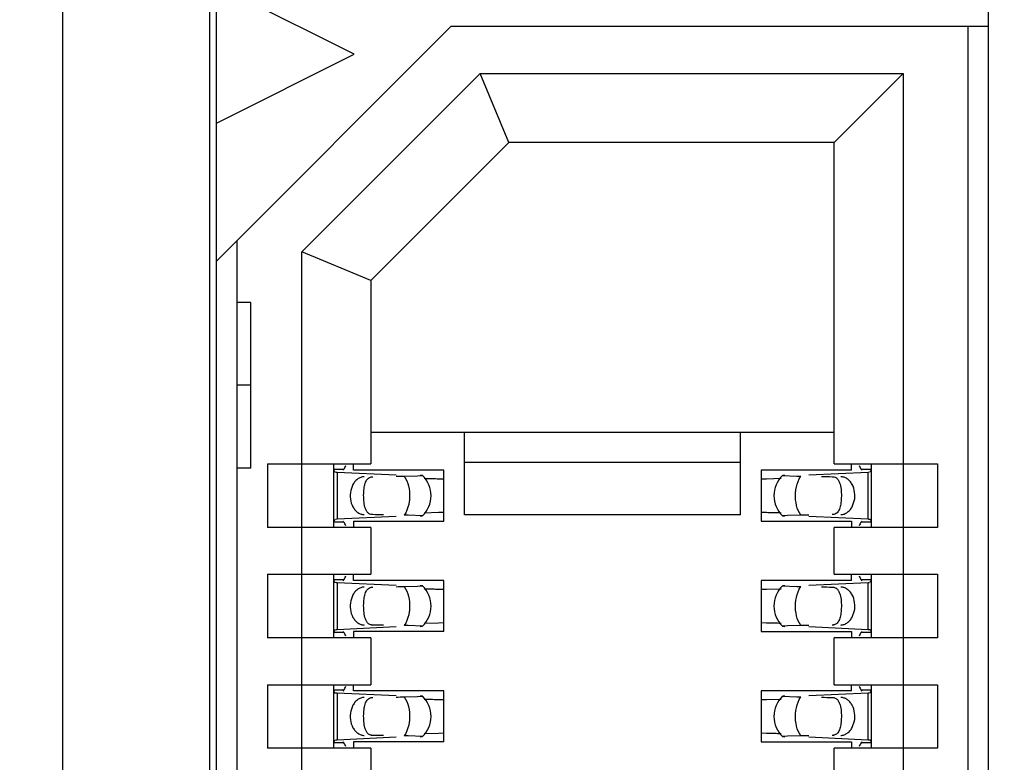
# Model space of a CAD drawing. Header units: inches. Extents: x 0 to 22, y 0 to 17.
# Tile 45 of 61: x 3.899 to 4.18, y 9.892 to 10.104. Entities that reach past the tile are written whole.
import ezdxf

# ---------------------------------------------------------------- set-up
doc = ezdxf.new("R2010")
doc.units = ezdxf.units.IN
doc.header["$LTSCALE"] = 1.21
doc.header["$MEASUREMENT"] = 0
doc.layers.get('0').update_dxf_attribs({"linetype": 'CONTINUOUS'})
doc.layers.add('DIMENSIONS', color=7, linetype='CONTINUOUS')
doc.styles.get("Standard").update_dxf_attribs({"font": 'txt', "width": 0.8})
doc.dimstyles.new('DIMSTYLE_1', dxfattribs={"dimtxt": 0.125, "dimasz": 0.18, "dimexe": 0.18, "dimexo": 0.0625, "dimgap": 0.09, "dimtad": 0, "dimtih": 1, "dimtoh": 1, "dimdec": 3, "dimzin": 4, "dimdsep": 46, "dimtxsty": 'STANDARD', "dimblk": '_FILLED', "dimblk1": '_FILLED', "dimblk2": '_FILLED', "dimcen": 0.09, "dimadec": 0, "dimazin": 0, "dimtp": 0.01, "dimtm": 0.01, "dimtfac": 1, "dimtdec": 3, "dimtofl": 0, "dimtmove": 0, "dimatfit": 3, "dimldrblk": '_FILLED', "dimfxl": 1, "dimtolj": 1, "dimtzin": 4, "dimarcsym": 0})

# ---------------------------------------------------------------- blocks, each defined once
blk = doc.blocks.new('*D14')
at = {"layer": 'DIMENSIONS', "color": 2, "linetype": 'CONTINUOUS'}
blk.add_line((3.9634381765, 7.385423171), (3.445098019, 7.385423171), dxfattribs=at)
at = {"layer": 'DIMENSIONS', "color": 2, "linetype": 'CONTINUOUS', "insert": (3.382598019, 7.447923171), "char_height": 0.125, "width": 1.425, "attachment_point": 3, "line_spacing_factor": 0.9}
blk.add_mtext('-3.706{\\Ftxt.shx;\\W1.000000;\\H0.125000; }[94.13]', dxfattribs=at)
blk = doc.blocks.new('_FILLED')
at = {"color": 0, "linetype": 'BYBLOCK'}
blk.add_solid([(0, 0), (-1, 0.1736111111), (-1, -0.1736111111)], dxfattribs=at)
blk = doc.blocks.new('*D15')
at = {"layer": 'DIMENSIONS', "color": 2, "linetype": 'CONTINUOUS'}
blk.add_line((3.928998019, 6.8692184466), (3.445098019, 6.8692184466), dxfattribs=at)
at = {"layer": 'DIMENSIONS', "color": 2, "linetype": 'CONTINUOUS', "insert": (3.382598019, 6.9317184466), "char_height": 0.125, "width": 1.525, "attachment_point": 3, "line_spacing_factor": 0.9}
blk.add_mtext('-4.222{\\Ftxt.shx;\\W1.000000;\\H0.125000; }[107.24]', dxfattribs=at)
blk = doc.blocks.new('*D16')
at = {"layer": 'DIMENSIONS', "color": 2, "linetype": 'CONTINUOUS'}
blk.add_line((4.337998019, 6.2692184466), (3.445098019, 6.2692184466), dxfattribs=at)
at = {"layer": 'DIMENSIONS', "color": 2, "linetype": 'CONTINUOUS', "insert": (3.382598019, 6.3317184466), "char_height": 0.125, "width": 1.525, "attachment_point": 3, "line_spacing_factor": 0.9}
blk.add_mtext('-4.822{\\Ftxt.shx;\\W1.000000;\\H0.125000; }[122.48]', dxfattribs=at)
blk = doc.blocks.new('*D17')
at = {"layer": 'DIMENSIONS', "color": 2, "linetype": 'CONTINUOUS'}
for p, q in [((3.7807905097, 6.1477749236), (3.6201636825, 5.9958963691)), ((4.326098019, 6.1477749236), (3.7807905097, 6.1477749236)), ((3.6201636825, 5.9958963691), (3.445098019, 5.9958963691))]:
    blk.add_line(p, q, dxfattribs=at)
at = {"layer": 'DIMENSIONS', "color": 2, "linetype": 'CONTINUOUS', "insert": (3.382598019, 6.0583963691), "char_height": 0.125, "width": 1.525, "attachment_point": 3, "line_spacing_factor": 0.9}
blk.add_mtext('-4.943{\\Ftxt.shx;\\W1.000000;\\H0.125000; }[125.56]', dxfattribs=at)

msp = doc.modelspace()

# ---------------------------------------------------------------- linework, layer by layer
at = {"color": 7, "linetype": 'CONTINUOUS'}
for p, q in [((3.911198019, 7.0476003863), (3.911198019, 10.3128365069)), ((3.953198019, 7.0805747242), (3.953198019, 10.2801945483)), ((3.9550720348, 7.385423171), (3.9550720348, 10.2200688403)), ((4.1755444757, 7.385423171), (4.1755444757, 10.2200688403)), ((3.9944421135, 10.0940845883), (3.9550720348, 10.1137696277)), ((3.9550720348, 10.0350294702), (4.0220011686, 10.1019586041)), ((4.1755444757, 10.1019586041), (4.0220011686, 10.1019586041)), ((4.1696389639, 10.1019586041), (4.1696389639, 7.5035334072)), ((3.9550720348, 10.074399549), (3.9944421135, 10.0940845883)), ((3.9794814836, 10.0376714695), (4.0303827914, 10.0885727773)), ((4.0385366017, 10.0688877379), (4.0303827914, 10.0885727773)), ((4.0303827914, 10.0885727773), (4.1511350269, 10.0885727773)), ((4.1511350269, 10.0885727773), (4.1314499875, 10.0688877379)), ((4.1511350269, 10.0885727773), (4.1511350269, 7.516919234)), ((4.0385366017, 10.0688877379), (3.999166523, 10.0295176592)), ((4.1314499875, 10.0688877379), (4.0385366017, 10.0688877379)), ((4.1314499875, 9.9771554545), (4.1314499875, 10.0688877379)), ((3.9609775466, 7.5035334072), (3.9609775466, 10.040934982)), ((3.9794814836, 7.5678205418), (3.9794814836, 10.0376714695)), ((3.999166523, 10.0295176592), (3.9794814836, 10.0376714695)), ((3.999166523, 10.0295176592), (3.999166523, 9.9771554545)), ((3.9649145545, 10.0232184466), (3.9609775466, 10.0232184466)), ((3.9649145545, 9.9759743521), (3.9649145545, 10.0232184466)), ((3.9649145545, 9.9995963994), (3.9609775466, 9.9995963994)), ((3.999166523, 9.9862105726), (4.1314499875, 9.9862105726)), ((4.0259381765, 9.9625885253), (4.0259381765, 9.9862105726)), ((4.104678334, 9.9625885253), (4.104678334, 9.9862105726)), ((4.104678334, 9.9775643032), (4.0259381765, 9.9775643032)), ((3.9649145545, 9.9759743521), (3.9609775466, 9.9759743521)), ((3.9696389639, 9.9771554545), (3.9696389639, 9.9590452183)), ((3.9696389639, 9.9771554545), (3.999166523, 9.9771554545)), ((3.9885366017, 9.9771554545), (3.9885366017, 9.9590452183)), ((3.9885366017, 9.9756620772), (3.9914818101, 9.9756620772)), ((3.9885375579, 9.9757203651), (3.9885366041, 9.9756517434)), ((3.9885366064, 9.9756502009), (3.9887056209, 9.9750154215)), ((3.9887056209, 9.9750154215), (3.9889237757, 9.9748739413)), ((3.9889237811, 9.9748758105), (3.9892816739, 9.9748539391)), ((3.9895034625, 9.9748425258), (4.0063865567, 9.9740584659)), ((3.9914818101, 9.9756620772), (3.991191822, 9.9753349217)), ((3.994205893, 9.9753838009), (3.994205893, 9.9771554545)), ((4.0200326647, 9.9753838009), (3.994205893, 9.9753838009)), ((4.0200326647, 9.9608168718), (4.0200326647, 9.9753838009)), ((4.1105838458, 9.9753838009), (4.1105838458, 9.9608168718)), ((4.1364106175, 9.9753838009), (4.1105838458, 9.9753838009)), ((4.1242299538, 9.974058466), (4.141113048, 9.9748425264)), ((4.1314499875, 9.9771554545), (4.1609775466, 9.9771554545)), ((4.1364106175, 9.9753838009), (4.1364106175, 9.9771554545)), ((4.1391347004, 9.9756620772), (4.1420799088, 9.9756620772)), ((4.1394246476, 9.975334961), (4.1391347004, 9.9756620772)), ((4.1411130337, 9.9748429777), (4.1415281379, 9.9748648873)), ((4.1416927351, 9.9748738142), (4.1420382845, 9.9752774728)), ((4.1420382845, 9.9752774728), (4.1420799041, 9.9756502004)), ((4.1420799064, 9.9756517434), (4.1420789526, 9.975720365)), ((4.1420799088, 9.9590452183), (4.1420799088, 9.9771554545)), ((4.1609775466, 9.9771554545), (4.1609775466, 9.9590452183)), ((3.9993143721, 9.9734721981), (3.9997462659, 9.9735137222)), ((4.0087219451, 9.9736653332), (4.0124699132, 9.9737452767)), ((4.0124699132, 9.9737452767), (4.0138863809, 9.9738374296)), ((4.0138863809, 9.9738374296), (4.0132564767, 9.9738899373)), ((4.0184999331, 9.9729456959), (4.0200164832, 9.9729136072)), ((4.1106000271, 9.9729137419), (4.1121165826, 9.972945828)), ((4.1121165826, 9.972945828), (4.1162747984, 9.9730560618)), ((4.1167300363, 9.9738373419), (4.1207671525, 9.9736840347)), ((4.1173599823, 9.973889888), (4.1167799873, 9.9738508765)), ((3.9938902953, 9.9710062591), (3.9934132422, 9.9696136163)), ((4.1367262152, 9.9651944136), (4.1372032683, 9.9665870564)), ((4.0200164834, 9.9632869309), (4.018499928, 9.9632548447)), ((4.1121165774, 9.9632549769), (4.1106000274, 9.9632870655)), ((3.9914818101, 9.9605385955), (3.9885366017, 9.9605385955)), ((3.9885366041, 9.9605489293), (3.9885375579, 9.9604803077)), ((3.988578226, 9.9609232), (3.9885366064, 9.9605504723)), ((3.9889237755, 9.9613268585), (3.988578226, 9.9609232)), ((3.9895034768, 9.9613576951), (3.9890883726, 9.9613357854)), ((4.0063865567, 9.9621422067), (3.9895034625, 9.9613581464)), ((3.9911918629, 9.9608657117), (3.9914818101, 9.9605385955)), ((3.994205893, 9.9608168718), (3.994205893, 9.9590452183)), ((3.994205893, 9.9608168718), (4.0200326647, 9.9608168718)), ((4.0138864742, 9.9623633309), (4.009849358, 9.962516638)), ((4.0132565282, 9.9623107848), (4.0138365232, 9.9623497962)), ((4.018499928, 9.9632548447), (4.0143417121, 9.963144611)), ((4.104678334, 9.9625885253), (4.0259381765, 9.9625885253)), ((4.1105838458, 9.9608168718), (4.1364106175, 9.9608168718)), ((4.1181465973, 9.962455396), (4.1167301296, 9.9623632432)), ((4.1167301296, 9.9623632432), (4.1173600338, 9.9623107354)), ((4.1218945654, 9.9625353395), (4.1181465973, 9.962455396)), ((4.141113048, 9.9613581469), (4.1242299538, 9.9621422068)), ((4.1313021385, 9.9627284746), (4.1308702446, 9.9626869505)), ((4.1364106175, 9.9608168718), (4.1364106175, 9.9590452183)), ((4.1391347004, 9.9605385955), (4.1394246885, 9.9608657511)), ((4.1420799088, 9.9605385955), (4.1391347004, 9.9605385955)), ((4.1416927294, 9.9613248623), (4.1413348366, 9.9613467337)), ((4.1419108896, 9.9611852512), (4.1416927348, 9.9613267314)), ((4.1420799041, 9.9605504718), (4.1419108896, 9.9611852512)), ((4.1420789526, 9.9604803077), (4.1420799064, 9.9605489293)), ((3.999166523, 9.9590452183), (3.9696389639, 9.9590452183)), ((3.999166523, 9.9590452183), (3.999166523, 9.9456593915)), ((4.1314499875, 9.9456593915), (4.1314499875, 9.9590452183)), ((4.1609775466, 9.9590452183), (4.1314499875, 9.9590452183)), ((3.9696389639, 9.9456593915), (3.9696389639, 9.9275491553)), ((3.9696389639, 9.9456593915), (3.999166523, 9.9456593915)), ((3.9885366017, 9.9456593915), (3.9885366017, 9.9275491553)), ((3.9885366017, 9.9441660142), (3.9914818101, 9.9441660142)), ((3.9885375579, 9.9442243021), (3.9885366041, 9.9441556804)), ((3.9885366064, 9.9441541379), (3.9887056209, 9.9435193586)), ((3.9914818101, 9.9441660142), (3.991191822, 9.9438388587)), ((3.994205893, 9.9438877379), (3.994205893, 9.9456593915)), ((4.0200326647, 9.9438877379), (3.994205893, 9.9438877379)), ((4.0200326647, 9.9293208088), (4.0200326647, 9.9438877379)), ((4.1105838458, 9.9438877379), (4.1105838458, 9.9293208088)), ((4.1364106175, 9.9438877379), (4.1105838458, 9.9438877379)), ((4.1314499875, 9.9456593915), (4.1609775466, 9.9456593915)), ((4.1364106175, 9.9438877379), (4.1364106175, 9.9456593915)), ((4.1391347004, 9.9441660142), (4.1420799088, 9.9441660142)), ((4.1394246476, 9.943838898), (4.1391347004, 9.9441660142)), ((4.1416927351, 9.9433777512), (4.1420382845, 9.9437814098)), ((4.1420382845, 9.9437814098), (4.1420799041, 9.9441541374)), ((4.1420799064, 9.9441556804), (4.1420789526, 9.9442243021)), ((4.1420799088, 9.9275491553), (4.1420799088, 9.9456593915)), ((4.1609775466, 9.9456593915), (4.1609775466, 9.9275491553)), ((3.9887056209, 9.9435193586), (3.9889237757, 9.9433778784)), ((3.9889237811, 9.9433797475), (3.9892816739, 9.9433578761)), ((3.9895034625, 9.9433464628), (4.0063865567, 9.9425624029)), ((3.9993143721, 9.9419761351), (3.9997462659, 9.9420176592)), ((4.0087219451, 9.9421692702), (4.0124699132, 9.9422492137)), ((4.0124699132, 9.9422492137), (4.0138863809, 9.9423413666)), ((4.0138863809, 9.9423413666), (4.0132564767, 9.9423938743)), ((4.0184999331, 9.9414496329), (4.0200164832, 9.9414175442)), ((4.1106000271, 9.9414176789), (4.1121165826, 9.941449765)), ((4.1121165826, 9.941449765), (4.1162747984, 9.9415599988)), ((4.1167300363, 9.9423412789), (4.1207671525, 9.9421879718)), ((4.1173599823, 9.942393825), (4.1167799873, 9.9423548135)), ((4.1242299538, 9.942562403), (4.141113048, 9.9433464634)), ((4.1411130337, 9.9433469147), (4.1415281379, 9.9433688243)), ((3.9938902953, 9.9395101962), (3.9934132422, 9.9381175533)), ((4.1367262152, 9.9336983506), (4.1372032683, 9.9350909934)), ((3.9889237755, 9.9298307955), (3.988578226, 9.929427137)), ((3.9895034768, 9.9298616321), (3.9890883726, 9.9298397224)), ((4.0063865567, 9.9306461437), (3.9895034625, 9.9298620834)), ((4.0138864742, 9.9308672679), (4.009849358, 9.931020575)), ((4.0132565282, 9.9308147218), (4.0138365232, 9.9308537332)), ((4.018499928, 9.9317587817), (4.0143417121, 9.931648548)), ((4.0200164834, 9.9317908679), (4.018499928, 9.9317587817)), ((4.1121165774, 9.9317589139), (4.1106000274, 9.9317910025)), ((4.1181465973, 9.930959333), (4.1167301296, 9.9308671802)), ((4.1167301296, 9.9308671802), (4.1173600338, 9.9308146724)), ((4.1218945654, 9.9310392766), (4.1181465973, 9.930959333)), ((4.141113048, 9.9298620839), (4.1242299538, 9.9306461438)), ((4.1313021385, 9.9312324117), (4.1308702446, 9.9311908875)), ((4.1416927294, 9.9298287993), (4.1413348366, 9.9298506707)), ((4.1419108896, 9.9296891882), (4.1416927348, 9.9298306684)), ((4.1420799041, 9.9290544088), (4.1419108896, 9.9296891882)), ((3.999166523, 9.9275491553), (3.9696389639, 9.9275491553)), ((3.9914818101, 9.9290425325), (3.9885366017, 9.9290425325)), ((3.9885366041, 9.9290528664), (3.9885375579, 9.9289842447)), ((3.988578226, 9.929427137), (3.9885366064, 9.9290544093)), ((3.9911918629, 9.9293696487), (3.9914818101, 9.9290425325)), ((3.994205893, 9.9293208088), (3.994205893, 9.9275491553)), ((4.0200326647, 9.9293208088), (3.994205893, 9.9293208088)), ((3.999166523, 9.9275491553), (3.999166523, 9.9141633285)), ((4.1105838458, 9.9293208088), (4.1364106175, 9.9293208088)), ((4.1314499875, 9.9141633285), (4.1314499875, 9.9275491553)), ((4.1609775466, 9.9275491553), (4.1314499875, 9.9275491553)), ((4.1364106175, 9.9293208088), (4.1364106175, 9.9275491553)), ((4.1391347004, 9.9290425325), (4.1394246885, 9.9293696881)), ((4.1420799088, 9.9290425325), (4.1391347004, 9.9290425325)), ((4.1420789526, 9.9289842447), (4.1420799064, 9.9290528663)), ((3.9696389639, 9.9141633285), (3.9696389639, 9.8960530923)), ((3.9696389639, 9.9141633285), (3.999166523, 9.9141633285)), ((3.9885366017, 9.9141633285), (3.9885366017, 9.8960530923)), ((3.9885375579, 9.9127282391), (3.9885366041, 9.9126596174)), ((3.994205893, 9.9123916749), (3.994205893, 9.9141633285)), ((4.1314499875, 9.9141633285), (4.1609775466, 9.9141633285)), ((4.1364106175, 9.9123916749), (4.1364106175, 9.9141633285)), ((4.1420799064, 9.9126596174), (4.1420789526, 9.9127282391)), ((4.1420799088, 9.8960530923), (4.1420799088, 9.9141633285)), ((4.1609775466, 9.9141633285), (4.1609775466, 9.8960530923)), ((3.9885366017, 9.9126699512), (3.9914818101, 9.9126699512)), ((3.9885366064, 9.9126580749), (3.9887056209, 9.9120232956)), ((3.9887056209, 9.9120232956), (3.9889237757, 9.9118818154)), ((3.9889237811, 9.9118836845), (3.9892816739, 9.9118618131)), ((3.9895034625, 9.9118503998), (4.0063865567, 9.9110663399)), ((3.9914818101, 9.9126699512), (3.991191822, 9.9123427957)), ((4.0200326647, 9.9123916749), (3.994205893, 9.9123916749)), ((3.9993143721, 9.9104800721), (3.9997462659, 9.9105215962)), ((4.0087219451, 9.9106732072), (4.0124699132, 9.9107531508)), ((4.0124699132, 9.9107531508), (4.0138863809, 9.9108453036)), ((4.0138863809, 9.9108453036), (4.0132564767, 9.9108978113)), ((4.0184999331, 9.9099535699), (4.0200164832, 9.9099214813)), ((4.0200326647, 9.8978247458), (4.0200326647, 9.9123916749)), ((4.1105838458, 9.9123916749), (4.1105838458, 9.8978247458)), ((4.1364106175, 9.9123916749), (4.1105838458, 9.9123916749)), ((4.1106000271, 9.9099216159), (4.1121165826, 9.909953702)), ((4.1121165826, 9.909953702), (4.1162747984, 9.9100639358)), ((4.1167300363, 9.9108452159), (4.1207671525, 9.9106919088)), ((4.1173599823, 9.910897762), (4.1167799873, 9.9108587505)), ((4.1242299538, 9.91106634), (4.141113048, 9.9118504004)), ((4.1391347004, 9.9126699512), (4.1420799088, 9.9126699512)), ((4.1394246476, 9.912342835), (4.1391347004, 9.9126699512)), ((4.1411130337, 9.9118508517), (4.1415281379, 9.9118727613)), ((4.1416927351, 9.9118816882), (4.1420382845, 9.9122853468)), ((4.1420382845, 9.9122853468), (4.1420799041, 9.9126580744)), ((3.9938902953, 9.9080141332), (3.9934132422, 9.9066214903)), ((4.1367262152, 9.9022022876), (4.1372032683, 9.9035949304)), ((4.0063865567, 9.8991500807), (3.9895034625, 9.8983660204)), ((4.0138864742, 9.8993712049), (4.009849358, 9.899524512)), ((4.0132565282, 9.8993186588), (4.0138365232, 9.8993576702)), ((4.018499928, 9.9002627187), (4.0143417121, 9.900152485)), ((4.0200164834, 9.9002948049), (4.018499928, 9.9002627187)), ((4.1121165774, 9.9002628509), (4.1106000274, 9.9002949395)), ((4.1181465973, 9.89946327), (4.1167301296, 9.8993711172)), ((4.1167301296, 9.8993711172), (4.1173600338, 9.8993186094)), ((4.1218945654, 9.8995432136), (4.1181465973, 9.89946327)), ((4.141113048, 9.8983660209), (4.1242299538, 9.8991500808)), ((4.1313021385, 9.8997363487), (4.1308702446, 9.8996948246)), ((3.999166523, 9.8960530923), (3.9696389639, 9.8960530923)), ((3.9914818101, 9.8975464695), (3.9885366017, 9.8975464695)), ((3.9885366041, 9.8975568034), (3.9885375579, 9.8974881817)), ((3.988578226, 9.897931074), (3.9885366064, 9.8975583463)), ((3.9889237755, 9.8983347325), (3.988578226, 9.897931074)), ((3.9895034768, 9.8983655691), (3.9890883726, 9.8983436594)), ((3.9911918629, 9.8978735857), (3.9914818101, 9.8975464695)), ((3.994205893, 9.8978247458), (3.994205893, 9.8960530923)), ((4.0200326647, 9.8978247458), (3.994205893, 9.8978247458)), ((3.999166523, 9.8960530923), (3.999166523, 9.8826672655)), ((4.1105838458, 9.8978247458), (4.1364106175, 9.8978247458)), ((4.1314499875, 9.8826672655), (4.1314499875, 9.8960530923)), ((4.1609775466, 9.8960530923), (4.1314499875, 9.8960530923)), ((4.1364106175, 9.8978247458), (4.1364106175, 9.8960530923)), ((4.1391347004, 9.8975464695), (4.1394246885, 9.8978736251)), ((4.1420799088, 9.8975464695), (4.1391347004, 9.8975464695)), ((4.1416927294, 9.8983327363), (4.1413348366, 9.8983546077)), ((4.1419108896, 9.8981931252), (4.1416927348, 9.8983346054)), ((4.1420799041, 9.8975583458), (4.1419108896, 9.8981931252)), ((4.1420789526, 9.8974881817), (4.1420799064, 9.8975568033))]:
    msp.add_line(p, q, dxfattribs=at)
at = {"color": 9, "linetype": 'CONTINUOUS'}
for p, q in [((3.9895034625, 9.9748425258), (3.9895034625, 9.9613581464)), ((4.141113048, 9.9613581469), (4.141113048, 9.9748425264)), ((3.999166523, 9.9735137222), (3.9997462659, 9.9735137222)), ((4.1214830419, 9.9729537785), (4.1218945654, 9.9736653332)), ((4.1308702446, 9.9735137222), (4.1314499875, 9.9735137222)), ((3.9997462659, 9.9626869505), (3.999166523, 9.9626869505)), ((4.0091334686, 9.9632468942), (4.0087219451, 9.9625353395)), ((4.1314499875, 9.9626869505), (4.1308702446, 9.9626869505)), ((3.9895034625, 9.9433464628), (3.9895034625, 9.9298620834)), ((3.999166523, 9.9420176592), (3.9997462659, 9.9420176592)), ((4.1214830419, 9.9414577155), (4.1218945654, 9.9421692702)), ((4.1308702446, 9.9420176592), (4.1314499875, 9.9420176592)), ((4.141113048, 9.9298620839), (4.141113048, 9.9433464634)), ((3.9997462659, 9.9311908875), (3.999166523, 9.9311908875)), ((4.0091334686, 9.9317508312), (4.0087219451, 9.9310392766)), ((4.1314499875, 9.9311908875), (4.1308702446, 9.9311908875)), ((3.9895034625, 9.9118503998), (3.9895034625, 9.8983660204)), ((3.999166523, 9.9105215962), (3.9997462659, 9.9105215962)), ((4.1214830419, 9.9099616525), (4.1218945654, 9.9106732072)), ((4.1308702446, 9.9105215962), (4.1314499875, 9.9105215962)), ((4.141113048, 9.8983660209), (4.141113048, 9.9118504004)), ((3.9997462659, 9.8996948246), (3.999166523, 9.8996948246)), ((4.0091334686, 9.9002547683), (4.0087219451, 9.8995432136)), ((4.1314499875, 9.8996948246), (4.1308702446, 9.8996948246))]:
    msp.add_line(p, q, dxfattribs=at)
at = {"color": 7, "linetype": 'CONTINUOUS'}
for centre, radius, start, end in [((3.9910816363, 10.0090264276), 0.0342198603, 266.9848544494, 267.3566322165), ((4.008493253, 9.9681003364), 0.0078740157, 313.2313990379, 46.7695386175), ((4.0229598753, 10.2342389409), 0.2613250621, 268.110127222, 268.3298669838), ((4.0252635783, 10.3145819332), 0.3417010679, 268.3363875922, 268.5821634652), ((4.0310384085, 10.5418839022), 0.5690763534, 268.5671778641, 268.7374983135), ((4.1221232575, 9.9681003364), 0.0078740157, 133.2313990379, 226.7695386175), ((4.1284767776, 10.4044624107), 0.4308473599, 268.9746889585, 269.1246374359), ((4.0021397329, 9.531738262), 0.4308473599, 88.9746889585, 89.1246374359), ((4.099578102, 9.3943167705), 0.5690763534, 88.5671778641, 88.7374983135), ((4.1053529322, 9.621618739), 0.3417010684, 88.3363875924, 88.582163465), ((4.1076566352, 9.7019617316), 0.2613250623, 88.110127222, 88.3298669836), ((4.1395348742, 9.9271742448), 0.0342198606, 86.9848544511, 87.3566322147), ((3.9910816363, 9.9775303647), 0.0342198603, 266.9848544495, 267.3566322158), ((4.008493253, 9.9366042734), 0.0078740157, 313.2313990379, 46.7695386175), ((4.0229598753, 10.2027428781), 0.2613250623, 268.110127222, 268.3298669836), ((4.0252635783, 10.283085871), 0.3417010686, 268.3363875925, 268.5821634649), ((4.0310384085, 10.5103878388), 0.569076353, 268.5671778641, 268.7374983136), ((4.1221232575, 9.9366042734), 0.0078740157, 133.2313990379, 226.7695386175), ((4.1284767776, 10.3729663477), 0.4308473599, 268.9746889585, 269.1246374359), ((4.0021397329, 9.500242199), 0.4308473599, 88.9746889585, 89.1246374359), ((4.099578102, 9.3628207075), 0.5690763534, 88.5671778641, 88.7374983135), ((4.1053529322, 9.590122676), 0.3417010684, 88.3363875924, 88.582163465), ((4.1076566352, 9.6704656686), 0.2613250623, 88.110127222, 88.3298669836), ((4.1395348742, 9.8956781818), 0.0342198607, 86.9848544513, 87.356632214), ((3.9910816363, 9.946034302), 0.0342198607, 266.9848544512, 267.356632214), ((4.008493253, 9.9051082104), 0.0078740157, 313.2313990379, 46.7695386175), ((4.0229598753, 10.1712468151), 0.2613250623, 268.110127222, 268.3298669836), ((4.0252635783, 10.251589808), 0.3417010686, 268.3363875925, 268.5821634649), ((4.0310384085, 10.4788917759), 0.569076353, 268.5671778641, 268.7374983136), ((4.1221232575, 9.9051082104), 0.0078740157, 133.2313990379, 226.7695386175), ((4.1284767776, 10.3414702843), 0.4308473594, 268.9746889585, 269.1246374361), ((4.0021397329, 9.468746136), 0.4308473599, 88.9746889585, 89.1246374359), ((4.099578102, 9.3313246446), 0.5690763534, 88.5671778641, 88.7374983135), ((4.1053529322, 9.558626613), 0.3417010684, 88.3363875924, 88.582163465), ((4.1076566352, 9.6389696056), 0.2613250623, 88.110127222, 88.3298669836), ((4.1395348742, 9.8641821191), 0.0342198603, 86.9848544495, 87.3566322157)]:
    msp.add_arc(centre, radius, start, end, dxfattribs=at)
for centre, major_axis, ratio, start_param, end_param in [((3.9903439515, 9.9866832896), (-0, 0.0118110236), 0.2679491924, -2.7738167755, -2.5765937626), ((4.140272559, 9.9866832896), (-0, 0.0118110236), 0.2679491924, -3.706593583, -3.5093685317), ((3.6720865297, 9.9681003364), (0.4711895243, 0.0078735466), 0.0001824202, -0.7820906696, -0.7749796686), ((4.4585299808, 9.9681003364), (0.4711895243, -0.0078735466), 0.0001824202, -2.3486536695, -2.3397535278), ((3.9903439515, 9.9495173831), (-0, 0.0118110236), 0.2679491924, -0.5650009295, -0.3677758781), ((3.6720865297, 9.9681003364), (0.4711895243, -0.0078735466), 0.0001824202, 0.7929389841, 0.8018391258), ((4.4585299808, 9.9681003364), (0.4711895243, 0.0078735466), 0.0001824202, 2.359501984, 2.366612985), ((4.140272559, 9.9495173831), (-0, 0.0118110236), 0.2679491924, 0.3677758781, 0.564998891), ((3.9903439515, 9.9551872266), (-0, 0.0118110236), 0.2679491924, -2.7738167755, -2.5765937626), ((4.140272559, 9.9551872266), (0, 0.0118110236), 0.2679491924, -3.706593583, -3.5093685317), ((3.6720865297, 9.9366042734), (0.4711895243, 0.0078735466), 0.0001824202, -0.7820906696, -0.7749796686), ((4.4585299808, 9.9366042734), (0.4711895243, -0.0078735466), 0.0001824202, -2.3486536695, -2.3397535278), ((3.6720865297, 9.9366042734), (0.4711895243, -0.0078735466), 0.0001824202, 0.7929389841, 0.8018391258), ((4.4585299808, 9.9366042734), (0.4711895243, 0.0078735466), 0.0001824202, 2.359501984, 2.366612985), ((3.9903439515, 9.9180213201), (0, 0.0118110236), 0.2679491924, -0.5650009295, -0.3677758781), ((4.140272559, 9.9180213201), (0, 0.0118110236), 0.2679491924, 0.3677758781, 0.564998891), ((3.9903439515, 9.9236911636), (-0, 0.0118110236), 0.2679491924, -2.7738167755, -2.5765937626), ((4.140272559, 9.9236911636), (0, 0.0118110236), 0.2679491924, -3.706593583, -3.5093685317), ((3.6720865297, 9.9051082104), (0.4711895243, 0.0078735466), 0.0001824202, -0.7820906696, -0.7749796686), ((4.4585299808, 9.9051082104), (0.4711895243, -0.0078735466), 0.0001824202, -2.3486536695, -2.3397535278), ((3.6720865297, 9.9051082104), (0.4711895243, -0.0078735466), 0.0001824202, 0.7929389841, 0.8018391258), ((4.4585299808, 9.9051082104), (0.4711895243, 0.0078735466), 0.0001824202, 2.359501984, 2.366612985), ((3.9903439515, 9.8865252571), (0, 0.0118110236), 0.2679491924, -0.5650009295, -0.3677758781), ((4.140272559, 9.8865252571), (0, 0.0118110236), 0.2679491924, 0.3677758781, 0.564998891)]:
    msp.add_ellipse(centre, major_axis=major_axis, ratio=ratio, start_param=start_param, end_param=end_param, dxfattribs=at)
for points, knots in [([(3.9972962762, 9.9735137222), (3.9969562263, 9.9735080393), (3.9962584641, 9.9733786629), (3.9953024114, 9.9728559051), (3.9944816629, 9.9720469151), (3.9940663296, 9.9713717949), (3.9938902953, 9.9710062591)], [0, 0, 0, 0, 0.229791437, 0.4696702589, 0.7258733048, 1, 1, 1, 1]), ([(3.9971210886, 9.9687592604), (3.9971433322, 9.9693453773), (3.9972376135, 9.9704207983), (3.9975291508, 9.9716857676), (3.9979133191, 9.9724952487), (3.9982720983, 9.9729668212), (3.9987438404, 9.9733150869), (3.9991179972, 9.9734360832), (3.9993143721, 9.9734721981)], [0, 0, 0, 0, 0.3145836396, 0.5783093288, 0.6903244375, 0.7929302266, 0.8929102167, 1, 1, 1, 1]), ([(4.1308702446, 9.9735137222), (4.1311634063, 9.9735087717), (4.1315965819, 9.9734366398), (4.1320848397, 9.9731669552), (4.1324885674, 9.972814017), (4.1328773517, 9.9722002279), (4.1330664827, 9.9716438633), (4.1331482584, 9.9713417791)], [0, 0, 0, 0, 0.2575080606, 0.3729976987, 0.4863784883, 0.7251431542, 1, 1, 1, 1]), ([(4.1372032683, 9.9665870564), (4.1373803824, 9.9673907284), (4.1374462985, 9.9690439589), (4.1368386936, 9.9709895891), (4.1359654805, 9.9722399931), (4.1351776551, 9.9729452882), (4.1342813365, 9.9733969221), (4.1336358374, 9.9735084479), (4.1333202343, 9.9735137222)], [0, 0, 0, 0, 0.2761150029, 0.5429829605, 0.6674054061, 0.7841211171, 0.8940953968, 1, 1, 1, 1]), ([(3.9934132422, 9.9696136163), (3.9932361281, 9.9688099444), (3.993170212, 9.9671567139), (3.9937778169, 9.9652110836), (3.99465103, 9.9639606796), (3.9954388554, 9.9632553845), (3.996335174, 9.9628037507), (3.9969806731, 9.9626922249), (3.9972962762, 9.9626869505)], [0, 0, 0, 0, 0.2761150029, 0.5429829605, 0.6674054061, 0.7841211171, 0.8940953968, 1, 1, 1, 1]), ([(4.1331482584, 9.9713417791), (4.1333084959, 9.9707498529), (4.1334948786, 9.9694465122), (4.1335217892, 9.9681361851), (4.1334954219, 9.9674414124)], [0, 0, 0, 0, 0.468650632, 1, 1, 1, 1]), ([(3.9974682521, 9.9648588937), (3.9973080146, 9.9654508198), (3.9971216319, 9.9667541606), (3.9970947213, 9.9680644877), (3.9971210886, 9.9687592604)], [0, 0, 0, 0, 0.468650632, 1, 1, 1, 1]), ([(4.1334954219, 9.9674414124), (4.1334731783, 9.9668552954), (4.133378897, 9.9657798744), (4.1330873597, 9.9645149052), (4.1327031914, 9.963705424), (4.1323444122, 9.9632338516), (4.1318726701, 9.9628855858), (4.1314985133, 9.9627645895), (4.1313021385, 9.9627284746)], [0, 0, 0, 0, 0.3145836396, 0.5783093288, 0.6903244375, 0.7929302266, 0.8929102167, 1, 1, 1, 1]), ([(3.9997462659, 9.9626869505), (3.9994531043, 9.962691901), (3.9990199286, 9.9627640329), (3.9985316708, 9.9630337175), (3.9981279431, 9.9633866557), (3.9977391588, 9.9640004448), (3.9975500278, 9.9645568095), (3.9974682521, 9.9648588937)], [0, 0, 0, 0, 0.2575080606, 0.3729976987, 0.4863784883, 0.7251431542, 1, 1, 1, 1]), ([(4.1333202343, 9.9626869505), (4.1336602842, 9.9626926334), (4.1343580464, 9.9628220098), (4.1353140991, 9.9633447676), (4.1361348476, 9.9641537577), (4.1365501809, 9.9648288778), (4.1367262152, 9.9651944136)], [0, 0, 0, 0, 0.229791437, 0.4696702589, 0.7258733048, 1, 1, 1, 1]), ([(3.9972962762, 9.9420176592), (3.9969562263, 9.9420119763), (3.9962584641, 9.9418825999), (3.9953024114, 9.9413598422), (3.9944816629, 9.9405508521), (3.9940663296, 9.9398757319), (3.9938902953, 9.9395101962)], [0, 0, 0, 0, 0.229791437, 0.4696702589, 0.7258733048, 1, 1, 1, 1]), ([(3.9971210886, 9.9372631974), (3.9971433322, 9.9378493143), (3.9972376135, 9.9389247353), (3.9975291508, 9.9401897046), (3.9979133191, 9.9409991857), (3.9982720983, 9.9414707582), (3.9987438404, 9.941819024), (3.9991179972, 9.9419400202), (3.9993143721, 9.9419761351)], [0, 0, 0, 0, 0.3145836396, 0.5783093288, 0.6903244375, 0.7929302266, 0.8929102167, 1, 1, 1, 1]), ([(4.1308702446, 9.9420176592), (4.1311634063, 9.9420127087), (4.1315965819, 9.9419405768), (4.1320848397, 9.9416708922), (4.1324885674, 9.941317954), (4.1328773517, 9.9407041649), (4.1330664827, 9.9401478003), (4.1331482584, 9.9398457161)], [0, 0, 0, 0, 0.2575080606, 0.3729976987, 0.4863784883, 0.7251431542, 1, 1, 1, 1]), ([(4.1372032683, 9.9350909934), (4.1373803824, 9.9358946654), (4.1374462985, 9.9375478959), (4.1368386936, 9.9394935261), (4.1359654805, 9.9407439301), (4.1351776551, 9.9414492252), (4.1342813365, 9.9419008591), (4.1336358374, 9.9420123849), (4.1333202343, 9.9420176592)], [0, 0, 0, 0, 0.2761150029, 0.5429829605, 0.6674054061, 0.7841211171, 0.8940953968, 1, 1, 1, 1]), ([(3.9934132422, 9.9381175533), (3.9932361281, 9.9373138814), (3.993170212, 9.9356606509), (3.9937778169, 9.9337150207), (3.99465103, 9.9324646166), (3.9954388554, 9.9317593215), (3.996335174, 9.9313076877), (3.9969806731, 9.9311961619), (3.9972962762, 9.9311908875)], [0, 0, 0, 0, 0.2761150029, 0.5429829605, 0.6674054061, 0.7841211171, 0.8940953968, 1, 1, 1, 1]), ([(4.1331482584, 9.9398457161), (4.1333084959, 9.9392537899), (4.1334948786, 9.9379504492), (4.1335217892, 9.9366401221), (4.1334954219, 9.9359453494)], [0, 0, 0, 0, 0.468650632, 1, 1, 1, 1]), ([(3.9974682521, 9.9333628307), (3.9973080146, 9.9339547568), (3.9971216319, 9.9352580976), (3.9970947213, 9.9365684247), (3.9971210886, 9.9372631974)], [0, 0, 0, 0, 0.468650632, 1, 1, 1, 1]), ([(4.1334954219, 9.9359453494), (4.1334731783, 9.9353592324), (4.133378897, 9.9342838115), (4.1330873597, 9.9330188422), (4.1327031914, 9.932209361), (4.1323444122, 9.9317377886), (4.1318726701, 9.9313895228), (4.1314985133, 9.9312685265), (4.1313021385, 9.9312324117)], [0, 0, 0, 0, 0.3145836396, 0.5783093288, 0.6903244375, 0.7929302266, 0.8929102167, 1, 1, 1, 1]), ([(3.9997462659, 9.9311908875), (3.9994531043, 9.931195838), (3.9990199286, 9.9312679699), (3.9985316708, 9.9315376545), (3.9981279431, 9.9318905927), (3.9977391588, 9.9325043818), (3.9975500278, 9.9330607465), (3.9974682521, 9.9333628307)], [0, 0, 0, 0, 0.2575080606, 0.3729976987, 0.4863784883, 0.7251431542, 1, 1, 1, 1]), ([(4.1333202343, 9.9311908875), (4.1336602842, 9.9311965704), (4.1343580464, 9.9313259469), (4.1353140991, 9.9318487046), (4.1361348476, 9.9326576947), (4.1365501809, 9.9333328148), (4.1367262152, 9.9336983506)], [0, 0, 0, 0, 0.229791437, 0.4696702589, 0.7258733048, 1, 1, 1, 1]), ([(3.9972962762, 9.9105215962), (3.9969562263, 9.9105159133), (3.9962584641, 9.9103865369), (3.9953024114, 9.9098637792), (3.9944816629, 9.9090547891), (3.9940663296, 9.9083796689), (3.9938902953, 9.9080141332)], [0, 0, 0, 0, 0.229791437, 0.4696702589, 0.7258733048, 1, 1, 1, 1]), ([(3.9971210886, 9.9057671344), (3.9971433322, 9.9063532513), (3.9972376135, 9.9074286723), (3.9975291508, 9.9086936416), (3.9979133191, 9.9095031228), (3.9982720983, 9.9099746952), (3.9987438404, 9.910322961), (3.9991179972, 9.9104439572), (3.9993143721, 9.9104800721)], [0, 0, 0, 0, 0.3145836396, 0.5783093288, 0.6903244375, 0.7929302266, 0.8929102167, 1, 1, 1, 1]), ([(4.1308702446, 9.9105215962), (4.1311634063, 9.9105166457), (4.1315965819, 9.9104445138), (4.1320848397, 9.9101748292), (4.1324885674, 9.909821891), (4.1328773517, 9.9092081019), (4.1330664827, 9.9086517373), (4.1331482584, 9.9083496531)], [0, 0, 0, 0, 0.2575080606, 0.3729976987, 0.4863784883, 0.7251431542, 1, 1, 1, 1]), ([(4.1372032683, 9.9035949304), (4.1373803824, 9.9043986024), (4.1374462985, 9.9060518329), (4.1368386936, 9.9079974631), (4.1359654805, 9.9092478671), (4.1351776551, 9.9099531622), (4.1342813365, 9.9104047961), (4.1336358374, 9.9105163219), (4.1333202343, 9.9105215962)], [0, 0, 0, 0, 0.2761150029, 0.5429829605, 0.6674054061, 0.7841211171, 0.8940953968, 1, 1, 1, 1]), ([(4.1331482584, 9.9083496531), (4.1333084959, 9.9077577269), (4.1334948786, 9.9064543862), (4.1335217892, 9.9051440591), (4.1334954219, 9.9044492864)], [0, 0, 0, 0, 0.468650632, 1, 1, 1, 1]), ([(3.9934132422, 9.9066214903), (3.9932361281, 9.9058178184), (3.993170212, 9.9041645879), (3.9937778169, 9.9022189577), (3.99465103, 9.9009685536), (3.9954388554, 9.9002632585), (3.996335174, 9.8998116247), (3.9969806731, 9.8997000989), (3.9972962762, 9.8996948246)], [0, 0, 0, 0, 0.2761150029, 0.5429829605, 0.6674054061, 0.7841211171, 0.8940953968, 1, 1, 1, 1]), ([(3.9974682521, 9.9018667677), (3.9973080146, 9.9024586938), (3.9971216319, 9.9037620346), (3.9970947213, 9.9050723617), (3.9971210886, 9.9057671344)], [0, 0, 0, 0, 0.468650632, 1, 1, 1, 1]), ([(4.1334954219, 9.9044492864), (4.1334731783, 9.9038631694), (4.133378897, 9.9027877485), (4.1330873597, 9.9015227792), (4.1327031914, 9.900713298), (4.1323444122, 9.9002417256), (4.1318726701, 9.8998934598), (4.1314985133, 9.8997724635), (4.1313021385, 9.8997363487)], [0, 0, 0, 0, 0.3145836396, 0.5783093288, 0.6903244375, 0.7929302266, 0.8929102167, 1, 1, 1, 1]), ([(3.9997462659, 9.8996948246), (3.9994531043, 9.899699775), (3.9990199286, 9.8997719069), (3.9985316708, 9.9000415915), (3.9981279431, 9.9003945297), (3.9977391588, 9.9010083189), (3.9975500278, 9.9015646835), (3.9974682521, 9.9018667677)], [0, 0, 0, 0, 0.2575080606, 0.3729976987, 0.4863784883, 0.7251431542, 1, 1, 1, 1]), ([(4.1333202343, 9.8996948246), (4.1336602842, 9.8997005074), (4.1343580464, 9.8998298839), (4.1353140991, 9.9003526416), (4.1361348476, 9.9011616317), (4.1365501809, 9.9018367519), (4.1367262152, 9.9022022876)], [0, 0, 0, 0, 0.229791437, 0.4696702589, 0.7258733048, 1, 1, 1, 1])]:
    msp.add_open_spline(points, degree=3, knots=knots, dxfattribs=at)
at = {"color": 9, "linetype": 'CONTINUOUS'}
for points, knots in [([(4.0087219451, 9.9736653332), (4.0092706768, 9.9728247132), (4.010063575, 9.9708340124), (4.0102608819, 9.9687182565), (4.0102177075, 9.9676252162)], [0, 0, 0, 0, 0.4785423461, 1, 1, 1, 1]), ([(4.120398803, 9.9685754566), (4.1204143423, 9.9689688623), (4.1205477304, 9.9704722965), (4.1209747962, 9.9719601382), (4.1214830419, 9.9729537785)], [0, 0, 0, 0, 0.260772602, 1, 1, 1, 1]), ([(4.0102177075, 9.9676252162), (4.0102021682, 9.9672318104), (4.0100687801, 9.9657283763), (4.0096417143, 9.9642405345), (4.0091334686, 9.9632468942)], [0, 0, 0, 0, 0.260772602, 1, 1, 1, 1]), ([(4.1218945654, 9.9625353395), (4.1213458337, 9.9633759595), (4.1205529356, 9.9653666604), (4.1203556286, 9.9674824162), (4.120398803, 9.9685754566)], [0, 0, 0, 0, 0.4785423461, 1, 1, 1, 1]), ([(4.0087219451, 9.9421692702), (4.0092706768, 9.9413286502), (4.010063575, 9.9393379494), (4.0102608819, 9.9372221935), (4.0102177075, 9.9361291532)], [0, 0, 0, 0, 0.4785423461, 1, 1, 1, 1]), ([(4.120398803, 9.9370793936), (4.1204143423, 9.9374727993), (4.1205477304, 9.9389762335), (4.1209747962, 9.9404640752), (4.1214830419, 9.9414577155)], [0, 0, 0, 0, 0.260772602, 1, 1, 1, 1]), ([(4.0102177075, 9.9361291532), (4.0102021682, 9.9357357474), (4.0100687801, 9.9342323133), (4.0096417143, 9.9327444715), (4.0091334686, 9.9317508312)], [0, 0, 0, 0, 0.260772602, 1, 1, 1, 1]), ([(4.1218945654, 9.9310392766), (4.1213458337, 9.9318798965), (4.1205529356, 9.9338705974), (4.1203556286, 9.9359863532), (4.120398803, 9.9370793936)], [0, 0, 0, 0, 0.4785423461, 1, 1, 1, 1]), ([(4.0087219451, 9.9106732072), (4.0092706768, 9.9098325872), (4.010063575, 9.9078418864), (4.0102608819, 9.9057261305), (4.0102177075, 9.9046330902)], [0, 0, 0, 0, 0.4785423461, 1, 1, 1, 1]), ([(4.120398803, 9.9055833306), (4.1204143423, 9.9059767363), (4.1205477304, 9.9074801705), (4.1209747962, 9.9089680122), (4.1214830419, 9.9099616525)], [0, 0, 0, 0, 0.260772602, 1, 1, 1, 1]), ([(4.0102177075, 9.9046330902), (4.0102021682, 9.9042396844), (4.0100687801, 9.9027362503), (4.0096417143, 9.9012484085), (4.0091334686, 9.9002547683)], [0, 0, 0, 0, 0.260772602, 1, 1, 1, 1]), ([(4.1218945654, 9.8995432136), (4.1213458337, 9.9003838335), (4.1205529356, 9.9023745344), (4.1203556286, 9.9044902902), (4.120398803, 9.9055833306)], [0, 0, 0, 0, 0.4785423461, 1, 1, 1, 1])]:
    msp.add_open_spline(points, degree=3, knots=knots, dxfattribs=at)

# ---------------------------------------------------------------- dimensions: what is measured, and where the dimension line sits
at = {"layer": 'DIMENSIONS', "color": 2, "linetype": 'CONTINUOUS'}
for feature_location, offset, origin, picture, middle in [((3.928998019, 6.8692184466), (-0.4838999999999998, 0), (3.991498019, 11.0912184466), '*D15', (2.370098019, 6.8692184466)), ((4.337998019, 6.2692184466), (-0.8928999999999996, 0), (4.400498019, 11.0912184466), '*D16', (2.370098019, 6.2692184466)), ((4.326098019, 6.1477749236), (-0.8809999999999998, -0.15187855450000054), (4.388598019, 11.0912184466), '*D17', (2.370098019, 5.9958963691)), ((3.9634381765, 7.385423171), (-0.5183401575, 0), (4.0259381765, 11.0912184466), '*D14', (2.420098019, 7.385423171))]:
    dim = msp.add_ordinate_dim(feature_location=feature_location, offset=offset, dtype=0, origin=origin, text='-<>', dimstyle='DIMSTYLE_1', dxfattribs=at)
    dim.commit()
    dim.dimension.update_dxf_attribs({"geometry": picture, "text_midpoint": middle})

doc.saveas('drawing.dxf')
